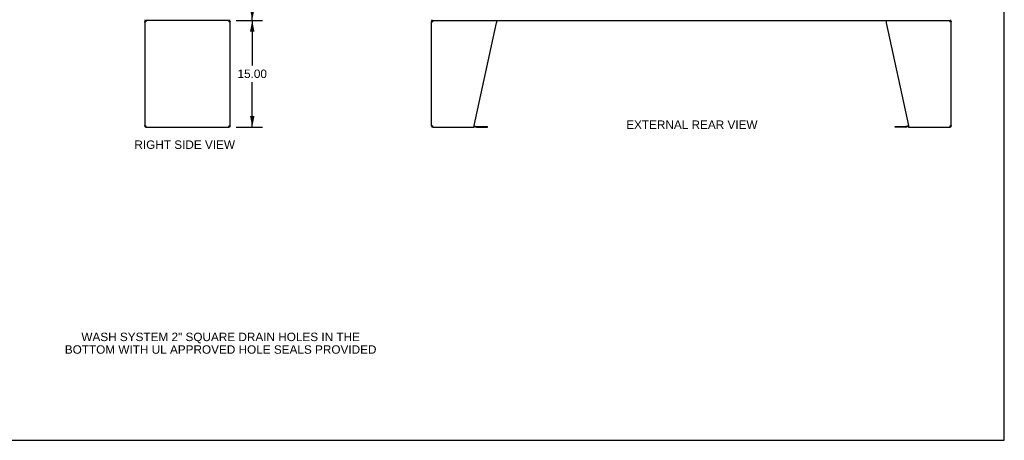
# Model space of a CAD drawing. Header units: inches. Extents: x 0 to 268, y 0 to 173.
# Tile 25 of 30: x 130 to 268, y 0 to 59. Entities that reach past the tile are written whole.
import ezdxf

# ---------------------------------------------------------------- set-up
doc = ezdxf.new("R2010")
doc.units = ezdxf.units.IN
doc.header["$LTSCALE"] = 14.739934
doc.header["$MEASUREMENT"] = 0
doc.layers.get('0').update_dxf_attribs({"linetype": 'CONTINUOUS'})
doc.layers.add('DIMENSIONS', color=7, linetype='CONTINUOUS')
doc.styles.get("Standard").update_dxf_attribs({"font": 'arial.ttf'})
doc.dimstyles.new('DIMSTYLE_1', dxfattribs={"dimtxt": 1.182348, "dimasz": 1.576464, "dimexe": 0.09, "dimexo": 0.07, "dimgap": 0.0375, "dimtad": 0, "dimtih": 1, "dimtoh": 1, "dimzin": 4, "dimdsep": 46, "dimtxsty": 'Standard', "dimblk": '_FILLED', "dimblk1": '_FILLED', "dimblk2": '_FILLED', "dimcen": 0.09, "dimazin": 1, "dimtfac": 1, "dimtdec": 3, "dimtofl": 0, "dimtmove": 0, "dimatfit": 3, "dimldrblk": '_FILLED', "dimfxl": 1, "dimtolj": 1, "dimtzin": 4, "dimarcsym": 0})

# ---------------------------------------------------------------- blocks, each defined once
blk = doc.blocks.new('_FILLED')
at = {"color": 0, "linetype": 'ByBlock'}
blk.add_solid([(0, 0), (-1, 0.2), (-1, -0.2)], dxfattribs=at)
blk = doc.blocks.new('*D12')
at = {"layer": 'DIMENSIONS', "color": 2, "linetype": 'Continuous'}
for p, q in [((160.25, 131), (163.78, 131)), ((162.36, 131), (162.36, 96.18)), ((162.36, 59), (162.36, 93.81)), ((160.25, 59), (163.78, 59))]:
    blk.add_line(p, q, dxfattribs=at)
at = {"layer": 'DIMENSIONS', "color": 2, "linetype": 'Continuous', "xscale": 1.5764635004, "yscale": 1.5764635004, "zscale": 1.5764635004}
for p, rotation in [((162.36, 131), 90), ((162.36, 59), 270)]:
    blk.add_blockref('_FILLED', p, dxfattribs=dict(at, rotation=rotation))
at = {"layer": 'DIMENSIONS', "color": 2, "linetype": 'Continuous', "insert": (162.36, 95.59), "char_height": 1.182, "width": 4.1316, "attachment_point": 2, "line_spacing_factor": 0.9}
blk.add_mtext('72.00', dxfattribs=at)
blk = doc.blocks.new('*D18')
at = {"layer": 'DIMENSIONS', "color": 2, "linetype": 'Continuous'}
for p, q in [((160.12, 59), (163.78, 59)), ((162.36, 59), (162.36, 52.68)), ((162.36, 44), (162.36, 50.31)), ((160.12, 44), (163.78, 44))]:
    blk.add_line(p, q, dxfattribs=at)
at = {"layer": 'DIMENSIONS', "color": 2, "linetype": 'Continuous', "xscale": 1.5764635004, "yscale": 1.5764635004, "zscale": 1.5764635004}
for p, rotation in [((162.36, 59), 90), ((162.36, 44), 270)]:
    blk.add_blockref('_FILLED', p, dxfattribs=dict(at, rotation=rotation))
at = {"layer": 'DIMENSIONS', "color": 2, "linetype": 'Continuous', "insert": (162.36, 52.09), "char_height": 1.182, "width": 4.1316, "attachment_point": 2, "line_spacing_factor": 0.9}
blk.add_mtext('15.00', dxfattribs=at)

msp = doc.modelspace()

# ---------------------------------------------------------------- linework, layer by layer
at = {"color": 7, "linetype": 'Continuous'}
for p, q in [((267.999, 0), (267.999, 173.411)), ((147.256, 58.829), (147.36, 58.829)), ((147.307, 59.093), (147.316, 59.1)), ((147.333, 58.996), (147.333, 59.1)), ((159.204, 58.996), (147.333, 58.996)), ((147.423, 58.996), (147.423, 58.892)), ((147.441, 58.892), (147.423, 58.892)), ((159.09, 58.892), (159.071, 58.892)), ((159.09, 58.996), (159.09, 58.892)), ((159.15, 58.802), (159.148, 58.792)), ((159.152, 58.829), (159.256, 58.829)), ((159.204, 58.996), (159.204, 59.1)), ((187.538, 58.829), (187.642, 58.829)), ((187.59, 58.996), (187.59, 59.1)), ((187.59, 58.996), (260.486, 58.996)), ((187.704, 58.996), (187.704, 58.892)), ((187.723, 58.892), (187.704, 58.892)), ((260.371, 58.892), (260.353, 58.892)), ((260.371, 58.996), (260.371, 58.892)), ((260.432, 58.802), (260.43, 58.792)), ((260.434, 58.829), (260.538, 58.829)), ((260.486, 58.996), (260.486, 59.1)), ((147.36, 44.162), (147.256, 44.162)), ((147.362, 44.19), (147.364, 44.2)), ((147.381, 44.116), (147.381, 44.189)), ((147.423, 44.1), (147.441, 44.1)), ((147.423, 43.996), (147.423, 44.1)), ((159.071, 44.1), (159.09, 44.1)), ((159.09, 43.996), (159.09, 44.1)), ((159.131, 44.116), (159.131, 44.189)), ((159.256, 44.162), (159.152, 44.162)), ((187.642, 44.162), (187.538, 44.162)), ((187.644, 44.19), (187.646, 44.2)), ((187.664, 44.115), (187.664, 44.188)), ((187.704, 44.1), (187.723, 44.1)), ((187.704, 43.996), (187.704, 44.1)), ((193.538, 44.095), (193.877, 44.004)), ((193.92, 43.999), (195.406, 43.999)), ((195.406, 43.999), (195.406, 44.103)), ((252.669, 43.999), (252.669, 44.103)), ((254.156, 43.999), (252.669, 43.999)), ((254.538, 44.095), (254.199, 44.004)), ((260.353, 44.1), (260.371, 44.1)), ((260.371, 43.996), (260.371, 44.1)), ((260.411, 44.115), (260.411, 44.188)), ((260.538, 44.162), (260.434, 44.162)), ((0, 0), (267.999, 0))]:
    msp.add_line(p, q, dxfattribs=at)
at = {"color": 3, "linetype": 'Continuous'}
for p, q in [((147.256, 58.829), (147.256, 44.162)), ((147.423, 58.829), (147.43, 58.855)), ((147.43, 58.855), (147.438, 58.881)), ((159.082, 58.855), (159.09, 58.829)), ((159.256, 44.162), (159.256, 58.829)), ((187.538, 44.162), (187.538, 58.829)), ((187.704, 58.829), (187.712, 58.855)), ((187.712, 58.855), (187.72, 58.881)), ((193.538, 44.245), (196.661, 58.655)), ((196.661, 58.996), (196.661, 58.655)), ((251.415, 58.996), (251.415, 58.655)), ((251.415, 58.655), (254.538, 44.245)), ((260.364, 58.855), (260.371, 58.829)), ((260.538, 44.162), (260.538, 58.829)), ((147.43, 44.136), (147.423, 44.162)), ((147.423, 43.996), (159.09, 43.996)), ((159.082, 44.136), (159.075, 44.111)), ((159.09, 44.162), (159.082, 44.136)), ((187.712, 44.136), (187.704, 44.162)), ((187.704, 43.996), (193.538, 43.996)), ((193.538, 43.996), (193.538, 44.245)), ((193.555, 44.198), (193.904, 44.105)), ((193.92, 44.103), (195.406, 44.103)), ((252.669, 44.103), (254.156, 44.103)), ((254.521, 44.198), (254.172, 44.105)), ((254.538, 44.245), (254.538, 43.996)), ((254.538, 43.996), (260.371, 43.996)), ((260.364, 44.136), (260.356, 44.111)), ((260.371, 44.162), (260.364, 44.136))]:
    msp.add_line(p, q, dxfattribs=at)
for points in [[(147.305, 58.747), (147.291, 58.761), (147.279, 58.775), (147.269, 58.788), (147.262, 58.802), (147.258, 58.816), (147.256, 58.829)], [(147.38, 58.802), (147.359, 58.788), (147.339, 58.775), (147.321, 58.761), (147.305, 58.747)], [(147.423, 58.829), (147.401, 58.816), (147.38, 58.802)], [(147.438, 58.881), (147.446, 58.905), (147.453, 58.927), (147.461, 58.947)], [(147.461, 58.947), (147.468, 58.964), (147.476, 58.978), (147.484, 58.988), (147.491, 58.994)], [(159.014, 58.996), (159.021, 58.994), (159.029, 58.988), (159.036, 58.978), (159.044, 58.964), (159.052, 58.947)], [(159.052, 58.947), (159.059, 58.927), (159.067, 58.905)], [(159.067, 58.905), (159.075, 58.881), (159.082, 58.855)], [(159.153, 58.788), (159.133, 58.802), (159.111, 58.816), (159.09, 58.829)], [(159.208, 58.747), (159.191, 58.761), (159.173, 58.775), (159.153, 58.788)], [(159.256, 58.829), (159.255, 58.816), (159.251, 58.802), (159.244, 58.788), (159.234, 58.775), (159.222, 58.761), (159.208, 58.747)], [(187.587, 58.747), (187.572, 58.761), (187.56, 58.775), (187.551, 58.788), (187.544, 58.802), (187.539, 58.816), (187.538, 58.829)], [(187.661, 58.802), (187.641, 58.788), (187.621, 58.775), (187.603, 58.761), (187.587, 58.747)], [(187.704, 58.829), (187.683, 58.816), (187.661, 58.802)], [(187.72, 58.881), (187.727, 58.905), (187.735, 58.927), (187.742, 58.947)], [(187.742, 58.947), (187.75, 58.964), (187.758, 58.978), (187.765, 58.988), (187.773, 58.994), (187.781, 58.996)], [(260.295, 58.996), (260.303, 58.994), (260.31, 58.988), (260.318, 58.978), (260.326, 58.964), (260.333, 58.947)], [(260.333, 58.947), (260.341, 58.927), (260.349, 58.905)], [(260.349, 58.905), (260.356, 58.881), (260.364, 58.855)], [(260.435, 58.788), (260.414, 58.802), (260.393, 58.816), (260.371, 58.829)], [(260.489, 58.747), (260.473, 58.761), (260.455, 58.775), (260.435, 58.788)], [(260.538, 58.829), (260.536, 58.816), (260.532, 58.802), (260.525, 58.788), (260.516, 58.775), (260.503, 58.761), (260.489, 58.747)], [(147.256, 44.162), (147.258, 44.176), (147.262, 44.19), (147.269, 44.204), (147.279, 44.217), (147.291, 44.231), (147.305, 44.245)], [(147.305, 44.245), (147.321, 44.231), (147.339, 44.217), (147.359, 44.204)], [(147.359, 44.204), (147.38, 44.19), (147.401, 44.176), (147.423, 44.162)], [(147.446, 44.087), (147.438, 44.111), (147.43, 44.136)], [(147.461, 44.045), (147.453, 44.065), (147.446, 44.087)], [(147.499, 43.996), (147.491, 43.998), (147.484, 44.004), (147.476, 44.014), (147.468, 44.028), (147.461, 44.045)], [(159.052, 44.045), (159.044, 44.028), (159.036, 44.014), (159.029, 44.004), (159.021, 43.998), (159.014, 43.996)], [(159.075, 44.111), (159.067, 44.087), (159.059, 44.065), (159.052, 44.045)], [(159.09, 44.162), (159.111, 44.176), (159.133, 44.19)], [(159.133, 44.19), (159.153, 44.204), (159.173, 44.217), (159.191, 44.231), (159.208, 44.245)], [(159.208, 44.245), (159.222, 44.231), (159.234, 44.217), (159.244, 44.204), (159.251, 44.19), (159.255, 44.176), (159.256, 44.162)], [(187.538, 44.162), (187.539, 44.176), (187.544, 44.19), (187.551, 44.204), (187.56, 44.217), (187.572, 44.231), (187.587, 44.245)], [(187.587, 44.245), (187.603, 44.231), (187.621, 44.217), (187.641, 44.204)], [(187.641, 44.204), (187.661, 44.19), (187.683, 44.176), (187.704, 44.162)], [(187.727, 44.087), (187.72, 44.111), (187.712, 44.136)], [(187.742, 44.045), (187.735, 44.065), (187.727, 44.087)], [(187.781, 43.996), (187.773, 43.998), (187.765, 44.004), (187.758, 44.014), (187.75, 44.028), (187.742, 44.045)], [(260.333, 44.045), (260.326, 44.028), (260.318, 44.014), (260.31, 44.004), (260.303, 43.998), (260.295, 43.996)], [(260.356, 44.111), (260.349, 44.087), (260.341, 44.065), (260.333, 44.045)], [(260.371, 44.162), (260.393, 44.176), (260.414, 44.19)], [(260.414, 44.19), (260.435, 44.204), (260.455, 44.217), (260.473, 44.231), (260.489, 44.245)], [(260.489, 44.245), (260.503, 44.231), (260.516, 44.217), (260.525, 44.204), (260.532, 44.19), (260.536, 44.176), (260.538, 44.162)]]:
    msp.add_lwpolyline(points, dxfattribs=at)
at = {"color": 7, "linetype": 'Continuous'}
for points in [[(147.307, 59.093), (147.309, 59.09), (147.31, 59.087), (147.312, 59.084), (147.314, 59.079), (147.315, 59.074), (147.316, 59.069), (147.317, 59.064), (147.318, 59.059), (147.319, 59.053), (147.319, 59.047), (147.32, 59.042)], [(147.32, 59.042), (147.321, 59.031), (147.321, 59.026), (147.322, 59.021), (147.322, 59.017), (147.323, 59.013), (147.324, 59.009), (147.325, 59.006), (147.326, 59.003), (147.327, 59.001), (147.328, 58.999), (147.329, 58.997), (147.33, 58.996), (147.332, 58.996), (147.333, 58.996)], [(147.364, 58.792), (147.362, 58.802), (147.361, 58.816), (147.36, 58.829)], [(159.152, 58.829), (159.152, 58.816), (159.15, 58.802)], [(187.646, 58.792), (187.644, 58.802), (187.642, 58.816), (187.642, 58.829)], [(260.434, 58.829), (260.433, 58.816), (260.432, 58.802)], [(147.36, 44.162), (147.361, 44.176), (147.362, 44.19)], [(159.148, 44.2), (159.15, 44.19), (159.152, 44.176), (159.152, 44.162)], [(187.642, 44.162), (187.642, 44.176), (187.644, 44.19)], [(260.43, 44.2), (260.432, 44.19), (260.433, 44.176), (260.434, 44.162)]]:
    msp.add_lwpolyline(points, dxfattribs=at)
at = {"color": 3, "linetype": 'Continuous'}
for centre, radius, start, end in [((147.423, 58.829), 0.167, 90, 180), ((159.09, 58.829), 0.167, 0, 81), ((187.704, 58.829), 0.167, 90, 180), ((260.371, 58.829), 0.167, 0, 81), ((147.423, 44.162), 0.167, 180, 270), ((159.09, 44.162), 0.167, 270, 360), ((187.704, 44.162), 0.167, 180, 270), ((193.512, 44.037), 0.167, 75, 81.03902), ((193.92, 44.165), 0.0625, 255, 270), ((254.156, 44.165), 0.0625, 270, 285), ((254.564, 44.037), 0.167, 98.96098, 105), ((260.371, 44.162), 0.167, 270, 360)]:
    msp.add_arc(centre, radius, start, end, dxfattribs=at)
at = {"color": 7, "linetype": 'Continuous'}
for centre, radius, start, end in [((147.503, 59.242), 0.246, 215.33048, 217.39407), ((147.423, 58.829), 0.0625, 90, 180), ((159.09, 58.829), 0.0625, 0, 90), ((187.704, 58.829), 0.0625, 90, 180), ((260.371, 58.829), 0.0625, 0, 90), ((147.423, 44.162), 0.0625, 180, 270), ((159.09, 44.162), 0.0625, 270, 360), ((187.704, 44.162), 0.0625, 180, 270), ((193.92, 44.165), 0.167, 255, 270), ((254.156, 44.165), 0.167, 270, 285), ((260.371, 44.162), 0.0625, 270, 360)]:
    msp.add_arc(centre, radius, start, end, dxfattribs=at)

# ---------------------------------------------------------------- texts
at = {"layer": 'DIMENSIONS', "color": 2, "linetype": 'Continuous', "char_height": 1.18235, "attachment_point": 2, "line_spacing_factor": 0.9}
for s, insert, width in [('EXTERNAL REAR VIEW', (224.112, 44.94), 18.4077), ('RIGHT SIDE VIEW', (152.874, 42.13), 14.10026), ('WASH SYSTEM 2" SQUARE DRAIN HOLES IN THE\\PBOTTOM WITH UL APPROVED HOLE SEALS PROVIDED', (157.921, 15.122), 43.68972)]:
    msp.add_mtext(s, dxfattribs=dict(at, insert=insert, width=width))

# ---------------------------------------------------------------- dimensions: what is measured, and where the dimension line sits
at = {"layer": 'DIMENSIONS', "color": 2, "linetype": 'Continuous'}
for p1, p2, angle, picture, middle in [((160.175, 130.996), (160.175, 58.996), 270, '*D12', (162.357, 94.989)), ((160.047, 43.996), (160.047, 58.996), 90, '*D18', (162.408, 51.489))]:
    dim = msp.add_linear_dim(base=(162.358, 58.996), p1=p1, p2=p2, angle=angle, dimstyle='DIMSTYLE_1', dxfattribs=at)
    dim.commit()
    dim.dimension.update_dxf_attribs({"geometry": picture, "text_midpoint": middle, "dimtype": 160})

doc.saveas('drawing.dxf')
